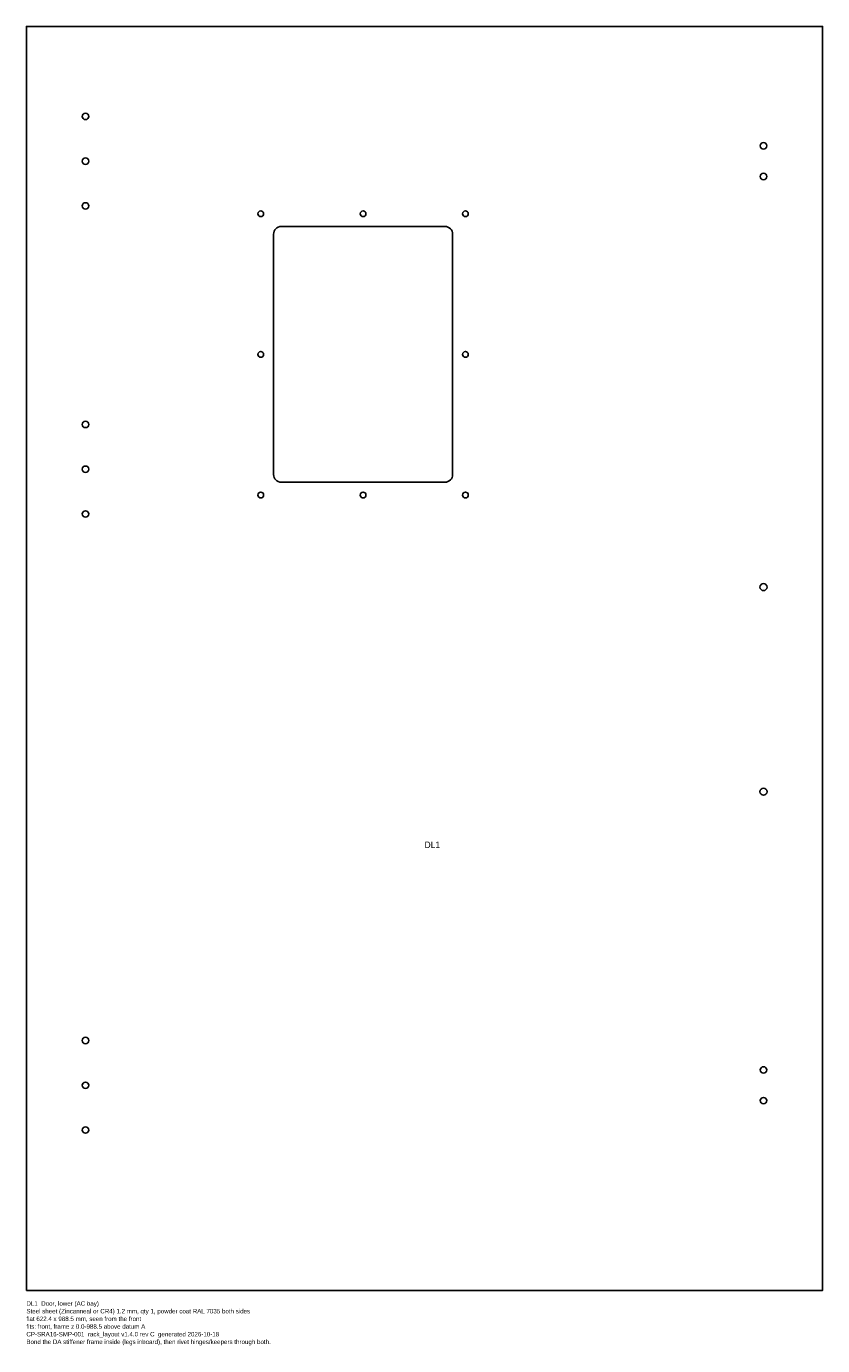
# Model space of a CAD drawing. Header units: millimetres. Extents: x 0 to 622, y -43 to 988.
import ezdxf

# ---------------------------------------------------------------- set-up
doc = ezdxf.new("R2010")
doc.units = ezdxf.units.MM
for name, color, linetype in [('CUT', 7, 'CONTINUOUS'), ('ETCH', 3, 'CONTINUOUS'), ('NOTES', 8, 'CONTINUOUS')]:
    doc.layers.add(name, color=color, linetype=linetype)

msp = doc.modelspace()

# ---------------------------------------------------------------- linework, layer by layer
at = {"layer": 'CUT'}
msp.add_lwpolyline([(0, 0), (622.4, 0), (622.4, 988.5), (0, 988.5)], close=True, dxfattribs=at)
msp.add_lwpolyline([(199.2, 632), (327.2, 632, 0.414214), (333.2, 638), (333.2, 826, 0.414214), (327.2, 832), (199.2, 832, 0.414214), (193.2, 826), (193.2, 638, 0.414214)], format="xyb", close=True, dxfattribs=at)
for centre, radius in [((46.2, 918.1), 2.5), ((576.2, 895.1), 2.5), ((46.2, 883.1), 2.5), ((576.2, 871.1), 2.5), ((46.2, 848.1), 2.5), ((183.2, 842), 2.25), ((263.2, 842), 2.25), ((343.2, 842), 2.25), ((183.2, 732), 2.25), ((343.2, 732), 2.25), ((46.2, 677.2), 2.5), ((46.2, 642.2), 2.5), ((183.2, 622), 2.25), ((263.2, 622), 2.25), ((343.2, 622), 2.25), ((46.2, 607.2), 2.5), ((576.2, 550), 2.75), ((576.2, 390), 2.75), ((46.2, 195.4), 2.5), ((576.2, 172.4), 2.5), ((46.2, 160.4), 2.5), ((576.2, 148.4), 2.5), ((46.2, 125.4), 2.5)]:
    msp.add_circle(centre, radius, dxfattribs=at)

# ---------------------------------------------------------------- texts
at = {"layer": 'ETCH'}
msp.add_text('DL1', height=5, dxfattribs=at).set_placement((311.2, 346))
at = {"layer": 'NOTES'}
for s, p in [('DL1  Door, lower (AC bay)', (0, -12)), ('Steel sheet (Zincanneal or CR4) 1.2 mm, qty 1, powder coat RAL 7035 both sides', (0, -18)), ('flat 622.4 x 988.5 mm, seen from the front', (0, -24)), ('fits: front, frame z 0.0-988.5 above datum A', (0, -30)), ('CP-SRA16-SMP-001  rack_layout v1.4.0 rev C  generated 2026-10-18', (0, -36)), ('Bond the DA stiffener frame inside (legs inboard), then rivet hinges/keepers through both.', (0, -42))]:
    msp.add_text(s, height=3.5, dxfattribs=at).set_placement(p)

doc.saveas('drawing.dxf')
